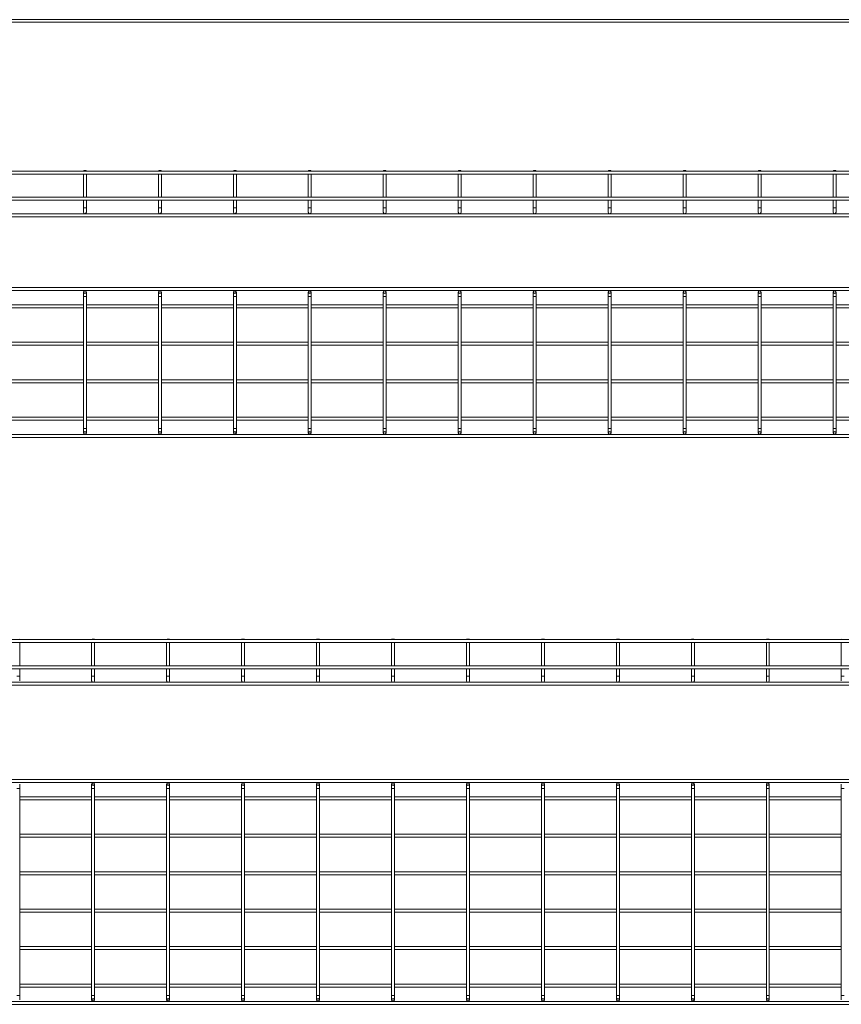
# Model space of a CAD drawing. Header units: millimetres. Extents: x -733 to 3537, y -6038 to -65.
# Tile 8 of 11: x 1427 to 2523, y -2692 to -1378. Entities that reach past the tile are written whole.
import ezdxf

# ---------------------------------------------------------------- set-up
doc = ezdxf.new("R2010")
doc.units = ezdxf.units.MM

msp = doc.modelspace()

# ---------------------------------------------------------------- linework, layer by layer
at = {"color": 7, "linetype": 'Continuous', "lineweight": 15}
for p, q in [((3518.5, -1378.4), (510.5, -1378.4)), ((510.5, -1381.9), (3518.5, -1381.9)), ((3518, -1580.4), (510, -1580.4)), ((510, -1584.4), (3518, -1584.4)), ((1512.5, -1579.9), (1512, -1580.4)), ((1512, -1584.4), (1512, -1615.4)), ((1512.5, -1579.9), (1515.5, -1579.9)), ((1516, -1580.4), (1515.5, -1579.9)), ((1516, -1615.4), (1516, -1584.4)), ((1612.5, -1579.9), (1612, -1580.4)), ((1612, -1584.4), (1612, -1615.4)), ((1612.5, -1579.9), (1615.5, -1579.9)), ((1616, -1580.4), (1615.5, -1579.9)), ((1616, -1615.4), (1616, -1584.4)), ((1712.5, -1579.9), (1712, -1580.4)), ((1712, -1584.4), (1712, -1615.4)), ((1712.5, -1579.9), (1715.5, -1579.9)), ((1716, -1580.4), (1715.5, -1579.9)), ((1716, -1615.4), (1716, -1584.4)), ((1812.5, -1579.9), (1812, -1580.4)), ((1812, -1584.4), (1812, -1615.4)), ((1812.5, -1579.9), (1815.5, -1579.9)), ((1816, -1580.4), (1815.5, -1579.9)), ((1816, -1615.4), (1816, -1584.4)), ((1912.5, -1579.9), (1912, -1580.4)), ((1912, -1584.4), (1912, -1615.4)), ((1912.5, -1579.9), (1915.5, -1579.9)), ((1916, -1580.4), (1915.5, -1579.9)), ((1916, -1615.4), (1916, -1584.4)), ((2012.5, -1579.9), (2012, -1580.4)), ((2012, -1584.4), (2012, -1615.4)), ((2012.5, -1579.9), (2015.5, -1579.9)), ((2016, -1580.4), (2015.5, -1579.9)), ((2016, -1615.4), (2016, -1584.4)), ((2112.5, -1579.9), (2112, -1580.4)), ((2112, -1584.4), (2112, -1615.4)), ((2112.5, -1579.9), (2115.5, -1579.9)), ((2116, -1580.4), (2115.5, -1579.9)), ((2116, -1615.4), (2116, -1584.4)), ((2212.5, -1579.9), (2212, -1580.4)), ((2212, -1584.4), (2212, -1615.4)), ((2212.5, -1579.9), (2215.5, -1579.9)), ((2216, -1580.4), (2215.5, -1579.9)), ((2216, -1615.4), (2216, -1584.4)), ((2312.5, -1579.9), (2312, -1580.4)), ((2312, -1584.4), (2312, -1615.4)), ((2312.5, -1579.9), (2315.5, -1579.9)), ((2316, -1580.4), (2315.5, -1579.9)), ((2316, -1615.4), (2316, -1584.4)), ((2412.5, -1579.9), (2412, -1580.4)), ((2412, -1584.4), (2412, -1615.4)), ((2412.5, -1579.9), (2415.5, -1579.9)), ((2416, -1580.4), (2415.5, -1579.9)), ((2416, -1615.4), (2416, -1584.4)), ((2512.5, -1579.9), (2512, -1580.4)), ((2512, -1584.4), (2512, -1615.4)), ((2512.5, -1579.9), (2515.5, -1579.9)), ((2516, -1580.4), (2515.5, -1579.9)), ((2516, -1615.4), (2516, -1584.4)), ((3518, -1615.4), (510, -1615.4)), ((510, -1619.4), (3518, -1619.4)), ((1512, -1619.4), (1512, -1629.4)), ((1516, -1629.4), (1516, -1619.4)), ((1612, -1619.4), (1612, -1629.4)), ((1616, -1629.4), (1616, -1619.4)), ((1712, -1619.4), (1712, -1629.4)), ((1716, -1629.4), (1716, -1619.4)), ((1812, -1619.4), (1812, -1629.4)), ((1816, -1629.4), (1816, -1619.4)), ((1912, -1619.4), (1912, -1629.4)), ((1916, -1629.4), (1916, -1619.4)), ((2012, -1619.4), (2012, -1629.4)), ((2016, -1629.4), (2016, -1619.4)), ((2112, -1619.4), (2112, -1629.4)), ((2116, -1629.4), (2116, -1619.4)), ((2212, -1619.4), (2212, -1629.4)), ((2216, -1629.4), (2216, -1619.4)), ((2312, -1619.4), (2312, -1629.4)), ((2316, -1629.4), (2316, -1619.4)), ((2412, -1619.4), (2412, -1629.4)), ((2416, -1629.4), (2416, -1619.4)), ((2512, -1619.4), (2512, -1629.4)), ((2516, -1629.4), (2516, -1619.4)), ((3518, -1637.4), (510, -1637.4)), ((510, -1641.4), (3518, -1641.4)), ((1512, -1629.4), (1512, -1635.4)), ((1516, -1635.4), (1516, -1629.4)), ((1612, -1629.4), (1612, -1635.4)), ((1616, -1635.4), (1616, -1629.4)), ((1712, -1629.4), (1712, -1635.4)), ((1716, -1635.4), (1716, -1629.4)), ((1812, -1629.4), (1812, -1635.4)), ((1816, -1635.4), (1816, -1629.4)), ((1912, -1629.4), (1912, -1635.4)), ((1916, -1635.4), (1916, -1629.4)), ((2012, -1629.4), (2012, -1635.4)), ((2016, -1635.4), (2016, -1629.4)), ((2112, -1629.4), (2112, -1635.4)), ((2116, -1635.4), (2116, -1629.4)), ((2212, -1629.4), (2212, -1635.4)), ((2216, -1635.4), (2216, -1629.4)), ((2312, -1629.4), (2312, -1635.4)), ((2316, -1635.4), (2316, -1629.4)), ((2412, -1629.4), (2412, -1635.4)), ((2416, -1635.4), (2416, -1629.4)), ((2512, -1629.4), (2512, -1635.4)), ((2516, -1635.4), (2516, -1629.4)), ((3518, -1735.9), (510, -1735.9)), ((510, -1739.9), (3518, -1739.9)), ((1512, -1741.9), (1512, -1747.9)), ((1516, -1747.9), (1516, -1741.9)), ((1612, -1741.9), (1612, -1747.9)), ((1616, -1747.9), (1616, -1741.9)), ((1712, -1741.9), (1712, -1747.9)), ((1716, -1747.9), (1716, -1741.9)), ((1812, -1741.9), (1812, -1747.9)), ((1816, -1747.9), (1816, -1741.9)), ((1912, -1741.9), (1912, -1747.9)), ((1916, -1747.9), (1916, -1741.9)), ((2012, -1741.9), (2012, -1747.9)), ((2016, -1747.9), (2016, -1741.9)), ((2112, -1741.9), (2112, -1747.9)), ((2116, -1747.9), (2116, -1741.9)), ((2212, -1741.9), (2212, -1747.9)), ((2216, -1747.9), (2216, -1741.9)), ((2312, -1741.9), (2312, -1747.9)), ((2316, -1747.9), (2316, -1741.9)), ((2412, -1741.9), (2412, -1747.9)), ((2416, -1747.9), (2416, -1741.9)), ((2512, -1741.9), (2512, -1747.9)), ((2516, -1747.9), (2516, -1741.9)), ((1512, -1758.9), (1416, -1758.9)), ((1512, -1747.9), (1512, -1923.9)), ((1516, -1923.9), (1516, -1747.9)), ((1612, -1758.9), (1516, -1758.9)), ((1612, -1747.9), (1612, -1923.9)), ((1616, -1923.9), (1616, -1747.9)), ((1712, -1758.9), (1616, -1758.9)), ((1712, -1747.9), (1712, -1923.9)), ((1716, -1923.9), (1716, -1747.9)), ((1812, -1758.9), (1716, -1758.9)), ((1812, -1747.9), (1812, -1923.9)), ((1816, -1923.9), (1816, -1747.9)), ((1912, -1758.9), (1816, -1758.9)), ((1912, -1747.9), (1912, -1923.9)), ((1916, -1923.9), (1916, -1747.9)), ((2012, -1758.9), (1916, -1758.9)), ((2012, -1747.9), (2012, -1923.9)), ((2016, -1923.9), (2016, -1747.9)), ((2112, -1758.9), (2016, -1758.9)), ((2112, -1747.9), (2112, -1923.9)), ((2116, -1923.9), (2116, -1747.9)), ((2212, -1758.9), (2116, -1758.9)), ((2212, -1747.9), (2212, -1923.9)), ((2216, -1923.9), (2216, -1747.9)), ((2312, -1758.9), (2216, -1758.9)), ((2312, -1747.9), (2312, -1923.9)), ((2316, -1923.9), (2316, -1747.9)), ((2412, -1758.9), (2316, -1758.9)), ((2412, -1747.9), (2412, -1923.9)), ((2416, -1923.9), (2416, -1747.9)), ((2512, -1758.9), (2416, -1758.9)), ((2512, -1747.9), (2512, -1923.9)), ((2516, -1923.9), (2516, -1747.9)), ((2612, -1758.9), (2516, -1758.9)), ((1416, -1762.9), (1512, -1762.9)), ((1516, -1762.9), (1612, -1762.9)), ((1616, -1762.9), (1712, -1762.9)), ((1716, -1762.9), (1812, -1762.9)), ((1816, -1762.9), (1912, -1762.9)), ((1916, -1762.9), (2012, -1762.9)), ((2016, -1762.9), (2112, -1762.9)), ((2116, -1762.9), (2212, -1762.9)), ((2216, -1762.9), (2312, -1762.9)), ((2316, -1762.9), (2412, -1762.9)), ((2416, -1762.9), (2512, -1762.9)), ((2516, -1762.9), (2612, -1762.9)), ((1512, -1808.9), (1416, -1808.9)), ((1416, -1812.9), (1512, -1812.9)), ((1612, -1808.9), (1516, -1808.9)), ((1516, -1812.9), (1612, -1812.9)), ((1712, -1808.9), (1616, -1808.9)), ((1616, -1812.9), (1712, -1812.9)), ((1812, -1808.9), (1716, -1808.9)), ((1716, -1812.9), (1812, -1812.9)), ((1912, -1808.9), (1816, -1808.9)), ((1816, -1812.9), (1912, -1812.9)), ((2012, -1808.9), (1916, -1808.9)), ((1916, -1812.9), (2012, -1812.9)), ((2112, -1808.9), (2016, -1808.9)), ((2016, -1812.9), (2112, -1812.9)), ((2212, -1808.9), (2116, -1808.9)), ((2116, -1812.9), (2212, -1812.9)), ((2312, -1808.9), (2216, -1808.9)), ((2216, -1812.9), (2312, -1812.9)), ((2412, -1808.9), (2316, -1808.9)), ((2316, -1812.9), (2412, -1812.9)), ((2512, -1808.9), (2416, -1808.9)), ((2416, -1812.9), (2512, -1812.9)), ((2612, -1808.9), (2516, -1808.9)), ((2516, -1812.9), (2612, -1812.9)), ((1512, -1858.9), (1416, -1858.9)), ((1416, -1862.9), (1512, -1862.9)), ((1612, -1858.9), (1516, -1858.9)), ((1516, -1862.9), (1612, -1862.9)), ((1712, -1858.9), (1616, -1858.9)), ((1616, -1862.9), (1712, -1862.9)), ((1812, -1858.9), (1716, -1858.9)), ((1716, -1862.9), (1812, -1862.9)), ((1912, -1858.9), (1816, -1858.9)), ((1816, -1862.9), (1912, -1862.9)), ((2012, -1858.9), (1916, -1858.9)), ((1916, -1862.9), (2012, -1862.9)), ((2112, -1858.9), (2016, -1858.9)), ((2016, -1862.9), (2112, -1862.9)), ((2212, -1858.9), (2116, -1858.9)), ((2116, -1862.9), (2212, -1862.9)), ((2312, -1858.9), (2216, -1858.9)), ((2216, -1862.9), (2312, -1862.9)), ((2412, -1858.9), (2316, -1858.9)), ((2316, -1862.9), (2412, -1862.9)), ((2512, -1858.9), (2416, -1858.9)), ((2416, -1862.9), (2512, -1862.9)), ((2612, -1858.9), (2516, -1858.9)), ((2516, -1862.9), (2612, -1862.9)), ((1512, -1908.9), (1416, -1908.9)), ((1416, -1912.9), (1512, -1912.9)), ((1612, -1908.9), (1516, -1908.9)), ((1516, -1912.9), (1612, -1912.9)), ((1712, -1908.9), (1616, -1908.9)), ((1616, -1912.9), (1712, -1912.9)), ((1812, -1908.9), (1716, -1908.9)), ((1716, -1912.9), (1812, -1912.9)), ((1912, -1908.9), (1816, -1908.9)), ((1816, -1912.9), (1912, -1912.9)), ((2012, -1908.9), (1916, -1908.9)), ((1916, -1912.9), (2012, -1912.9)), ((2112, -1908.9), (2016, -1908.9)), ((2016, -1912.9), (2112, -1912.9)), ((2212, -1908.9), (2116, -1908.9)), ((2116, -1912.9), (2212, -1912.9)), ((2312, -1908.9), (2216, -1908.9)), ((2216, -1912.9), (2312, -1912.9)), ((2412, -1908.9), (2316, -1908.9)), ((2316, -1912.9), (2412, -1912.9)), ((2512, -1908.9), (2416, -1908.9)), ((2416, -1912.9), (2512, -1912.9)), ((2612, -1908.9), (2516, -1908.9)), ((2516, -1912.9), (2612, -1912.9)), ((1512, -1923.9), (1512, -1929.9)), ((1516, -1929.9), (1516, -1923.9)), ((1612, -1923.9), (1612, -1929.9)), ((1616, -1929.9), (1616, -1923.9)), ((1712, -1923.9), (1712, -1929.9)), ((1716, -1929.9), (1716, -1923.9)), ((1812, -1923.9), (1812, -1929.9)), ((1816, -1929.9), (1816, -1923.9)), ((1912, -1923.9), (1912, -1929.9)), ((1916, -1929.9), (1916, -1923.9)), ((2012, -1923.9), (2012, -1929.9)), ((2016, -1929.9), (2016, -1923.9)), ((2112, -1923.9), (2112, -1929.9)), ((2116, -1929.9), (2116, -1923.9)), ((2212, -1923.9), (2212, -1929.9)), ((2216, -1929.9), (2216, -1923.9)), ((2312, -1923.9), (2312, -1929.9)), ((2316, -1929.9), (2316, -1923.9)), ((2412, -1923.9), (2412, -1929.9)), ((2416, -1929.9), (2416, -1923.9)), ((2512, -1923.9), (2512, -1929.9)), ((2516, -1929.9), (2516, -1923.9)), ((3518, -1931.9), (510, -1931.9)), ((510, -1935.9), (3518, -1935.9)), ((3529, -2205.7), (521, -2205.7)), ((1427, -2205.7), (1426.5, -2205.2)), ((1523.5, -2205.2), (1523, -2205.7)), ((1523.5, -2205.2), (1526.5, -2205.2)), ((1527, -2205.7), (1526.5, -2205.2)), ((1623.5, -2205.2), (1623, -2205.7)), ((1623.5, -2205.2), (1626.5, -2205.2)), ((1627, -2205.7), (1626.5, -2205.2)), ((1723.5, -2205.2), (1723, -2205.7)), ((1723.5, -2205.2), (1726.5, -2205.2)), ((1727, -2205.7), (1726.5, -2205.2)), ((1823.5, -2205.2), (1823, -2205.7)), ((1823.5, -2205.2), (1826.5, -2205.2)), ((1827, -2205.7), (1826.5, -2205.2)), ((1923.5, -2205.2), (1923, -2205.7)), ((1923.5, -2205.2), (1926.5, -2205.2)), ((1927, -2205.7), (1926.5, -2205.2)), ((2023.5, -2205.2), (2023, -2205.7)), ((2023.5, -2205.2), (2026.5, -2205.2)), ((2027, -2205.7), (2026.5, -2205.2)), ((2123.5, -2205.2), (2123, -2205.7)), ((2123.5, -2205.2), (2126.5, -2205.2)), ((2127, -2205.7), (2126.5, -2205.2)), ((2223.5, -2205.2), (2223, -2205.7)), ((2223.5, -2205.2), (2226.5, -2205.2)), ((2227, -2205.7), (2226.5, -2205.2)), ((2323.5, -2205.2), (2323, -2205.7)), ((2323.5, -2205.2), (2326.5, -2205.2)), ((2327, -2205.7), (2326.5, -2205.2)), ((2423.5, -2205.2), (2423, -2205.7)), ((2423.5, -2205.2), (2426.5, -2205.2)), ((2427, -2205.7), (2426.5, -2205.2)), ((2523.5, -2205.2), (2523, -2205.7)), ((521, -2209.7), (3529, -2209.7)), ((1427, -2240.7), (1427, -2209.7)), ((1523, -2209.7), (1523, -2240.7)), ((1527, -2240.7), (1527, -2209.7)), ((1623, -2209.7), (1623, -2240.7)), ((1627, -2240.7), (1627, -2209.7)), ((1723, -2209.7), (1723, -2240.7)), ((1727, -2240.7), (1727, -2209.7)), ((1823, -2209.7), (1823, -2240.7)), ((1827, -2240.7), (1827, -2209.7)), ((1923, -2209.7), (1923, -2240.7)), ((1927, -2240.7), (1927, -2209.7)), ((2023, -2209.7), (2023, -2240.7)), ((2027, -2240.7), (2027, -2209.7)), ((2123, -2209.7), (2123, -2240.7)), ((2127, -2240.7), (2127, -2209.7)), ((2223, -2209.7), (2223, -2240.7)), ((2227, -2240.7), (2227, -2209.7)), ((2323, -2209.7), (2323, -2240.7)), ((2327, -2240.7), (2327, -2209.7)), ((2423, -2209.7), (2423, -2240.7)), ((2427, -2240.7), (2427, -2209.7)), ((2523, -2209.7), (2523, -2240.7)), ((3529, -2240.7), (521, -2240.7)), ((521, -2244.7), (3529, -2244.7)), ((1427, -2254.7), (1427, -2244.7)), ((1523, -2244.7), (1523, -2254.7)), ((1527, -2254.7), (1527, -2244.7)), ((1623, -2244.7), (1623, -2254.7)), ((1627, -2254.7), (1627, -2244.7)), ((1723, -2244.7), (1723, -2254.7)), ((1727, -2254.7), (1727, -2244.7)), ((1823, -2244.7), (1823, -2254.7)), ((1827, -2254.7), (1827, -2244.7)), ((1923, -2244.7), (1923, -2254.7)), ((1927, -2254.7), (1927, -2244.7)), ((2023, -2244.7), (2023, -2254.7)), ((2027, -2254.7), (2027, -2244.7)), ((2123, -2244.7), (2123, -2254.7)), ((2127, -2254.7), (2127, -2244.7)), ((2223, -2244.7), (2223, -2254.7)), ((2227, -2254.7), (2227, -2244.7)), ((2323, -2244.7), (2323, -2254.7)), ((2327, -2254.7), (2327, -2244.7)), ((2423, -2244.7), (2423, -2254.7)), ((2427, -2254.7), (2427, -2244.7)), ((2523, -2244.7), (2523, -2254.7)), ((1427, -2260.7), (1427, -2254.7)), ((1523, -2254.7), (1523, -2260.7)), ((1527, -2260.7), (1527, -2254.7)), ((1623, -2254.7), (1623, -2260.7)), ((1627, -2260.7), (1627, -2254.7)), ((1723, -2254.7), (1723, -2260.7)), ((1727, -2260.7), (1727, -2254.7)), ((1823, -2254.7), (1823, -2260.7)), ((1827, -2260.7), (1827, -2254.7)), ((1923, -2254.7), (1923, -2260.7)), ((1927, -2260.7), (1927, -2254.7)), ((2023, -2254.7), (2023, -2260.7)), ((2027, -2260.7), (2027, -2254.7)), ((2123, -2254.7), (2123, -2260.7)), ((2127, -2260.7), (2127, -2254.7)), ((2223, -2254.7), (2223, -2260.7)), ((2227, -2260.7), (2227, -2254.7)), ((2323, -2254.7), (2323, -2260.7)), ((2327, -2260.7), (2327, -2254.7)), ((2423, -2254.7), (2423, -2260.7)), ((2427, -2260.7), (2427, -2254.7)), ((2523, -2254.7), (2523, -2260.7)), ((3529, -2262.7), (521, -2262.7)), ((521, -2266.7), (3529, -2266.7)), ((3529, -2392.5), (521, -2392.5)), ((521, -2396.5), (3529, -2396.5)), ((1427, -2404.5), (1427, -2398.5)), ((1427, -2680.5), (1427, -2404.5)), ((1523, -2398.5), (1523, -2404.5)), ((1523, -2404.5), (1523, -2680.5)), ((1527, -2404.5), (1527, -2398.5)), ((1527, -2680.5), (1527, -2404.5)), ((1623, -2398.5), (1623, -2404.5)), ((1623, -2404.5), (1623, -2680.5)), ((1627, -2404.5), (1627, -2398.5)), ((1627, -2680.5), (1627, -2404.5)), ((1723, -2398.5), (1723, -2404.5)), ((1723, -2404.5), (1723, -2680.5)), ((1727, -2404.5), (1727, -2398.5)), ((1727, -2680.5), (1727, -2404.5)), ((1823, -2398.5), (1823, -2404.5)), ((1823, -2404.5), (1823, -2680.5)), ((1827, -2404.5), (1827, -2398.5)), ((1827, -2680.5), (1827, -2404.5)), ((1923, -2398.5), (1923, -2404.5)), ((1923, -2404.5), (1923, -2680.5)), ((1927, -2404.5), (1927, -2398.5)), ((1927, -2680.5), (1927, -2404.5)), ((2023, -2398.5), (2023, -2404.5)), ((2023, -2404.5), (2023, -2680.5)), ((2027, -2404.5), (2027, -2398.5)), ((2027, -2680.5), (2027, -2404.5)), ((2123, -2398.5), (2123, -2404.5)), ((2123, -2404.5), (2123, -2680.5)), ((2127, -2404.5), (2127, -2398.5)), ((2127, -2680.5), (2127, -2404.5)), ((2223, -2398.5), (2223, -2404.5)), ((2223, -2404.5), (2223, -2680.5)), ((2227, -2404.5), (2227, -2398.5)), ((2227, -2680.5), (2227, -2404.5)), ((2323, -2398.5), (2323, -2404.5)), ((2323, -2404.5), (2323, -2680.5)), ((2327, -2404.5), (2327, -2398.5)), ((2327, -2680.5), (2327, -2404.5)), ((2423, -2398.5), (2423, -2404.5)), ((2423, -2404.5), (2423, -2680.5)), ((2427, -2404.5), (2427, -2398.5)), ((2427, -2680.5), (2427, -2404.5)), ((2523, -2398.5), (2523, -2404.5)), ((2523, -2404.5), (2523, -2680.5)), ((1523, -2415.5), (1427, -2415.5)), ((1623, -2415.5), (1527, -2415.5)), ((1723, -2415.5), (1627, -2415.5)), ((1823, -2415.5), (1727, -2415.5)), ((1923, -2415.5), (1827, -2415.5)), ((2023, -2415.5), (1927, -2415.5)), ((2123, -2415.5), (2027, -2415.5)), ((2223, -2415.5), (2127, -2415.5)), ((2323, -2415.5), (2227, -2415.5)), ((2423, -2415.5), (2327, -2415.5)), ((2523, -2415.5), (2427, -2415.5)), ((1427, -2419.5), (1523, -2419.5)), ((1527, -2419.5), (1623, -2419.5)), ((1627, -2419.5), (1723, -2419.5)), ((1727, -2419.5), (1823, -2419.5)), ((1827, -2419.5), (1923, -2419.5)), ((1927, -2419.5), (2023, -2419.5)), ((2027, -2419.5), (2123, -2419.5)), ((2127, -2419.5), (2223, -2419.5)), ((2227, -2419.5), (2323, -2419.5)), ((2327, -2419.5), (2423, -2419.5)), ((2427, -2419.5), (2523, -2419.5)), ((1523, -2465.5), (1427, -2465.5)), ((1427, -2469.5), (1523, -2469.5)), ((1623, -2465.5), (1527, -2465.5)), ((1527, -2469.5), (1623, -2469.5)), ((1723, -2465.5), (1627, -2465.5)), ((1627, -2469.5), (1723, -2469.5)), ((1823, -2465.5), (1727, -2465.5)), ((1727, -2469.5), (1823, -2469.5)), ((1923, -2465.5), (1827, -2465.5)), ((1827, -2469.5), (1923, -2469.5)), ((2023, -2465.5), (1927, -2465.5)), ((1927, -2469.5), (2023, -2469.5)), ((2123, -2465.5), (2027, -2465.5)), ((2027, -2469.5), (2123, -2469.5)), ((2223, -2465.5), (2127, -2465.5)), ((2127, -2469.5), (2223, -2469.5)), ((2323, -2465.5), (2227, -2465.5)), ((2227, -2469.5), (2323, -2469.5)), ((2423, -2465.5), (2327, -2465.5)), ((2327, -2469.5), (2423, -2469.5)), ((2523, -2465.5), (2427, -2465.5)), ((2427, -2469.5), (2523, -2469.5)), ((1523, -2515.5), (1427, -2515.5)), ((1427, -2519.5), (1523, -2519.5)), ((1623, -2515.5), (1527, -2515.5)), ((1527, -2519.5), (1623, -2519.5)), ((1723, -2515.5), (1627, -2515.5)), ((1627, -2519.5), (1723, -2519.5)), ((1823, -2515.5), (1727, -2515.5)), ((1727, -2519.5), (1823, -2519.5)), ((1923, -2515.5), (1827, -2515.5)), ((1827, -2519.5), (1923, -2519.5)), ((2023, -2515.5), (1927, -2515.5)), ((1927, -2519.5), (2023, -2519.5)), ((2123, -2515.5), (2027, -2515.5)), ((2027, -2519.5), (2123, -2519.5)), ((2223, -2515.5), (2127, -2515.5)), ((2127, -2519.5), (2223, -2519.5)), ((2323, -2515.5), (2227, -2515.5)), ((2227, -2519.5), (2323, -2519.5)), ((2423, -2515.5), (2327, -2515.5)), ((2327, -2519.5), (2423, -2519.5)), ((2523, -2515.5), (2427, -2515.5)), ((2427, -2519.5), (2523, -2519.5)), ((1523, -2565.5), (1427, -2565.5)), ((1427, -2569.5), (1523, -2569.5)), ((1623, -2565.5), (1527, -2565.5)), ((1527, -2569.5), (1623, -2569.5)), ((1723, -2565.5), (1627, -2565.5)), ((1627, -2569.5), (1723, -2569.5)), ((1823, -2565.5), (1727, -2565.5)), ((1727, -2569.5), (1823, -2569.5)), ((1923, -2565.5), (1827, -2565.5)), ((1827, -2569.5), (1923, -2569.5)), ((2023, -2565.5), (1927, -2565.5)), ((1927, -2569.5), (2023, -2569.5)), ((2123, -2565.5), (2027, -2565.5)), ((2027, -2569.5), (2123, -2569.5)), ((2223, -2565.5), (2127, -2565.5)), ((2127, -2569.5), (2223, -2569.5)), ((2323, -2565.5), (2227, -2565.5)), ((2227, -2569.5), (2323, -2569.5)), ((2423, -2565.5), (2327, -2565.5)), ((2327, -2569.5), (2423, -2569.5)), ((2523, -2565.5), (2427, -2565.5)), ((2427, -2569.5), (2523, -2569.5)), ((1523, -2615.5), (1427, -2615.5)), ((1427, -2619.5), (1523, -2619.5)), ((1623, -2615.5), (1527, -2615.5)), ((1527, -2619.5), (1623, -2619.5)), ((1723, -2615.5), (1627, -2615.5)), ((1627, -2619.5), (1723, -2619.5)), ((1823, -2615.5), (1727, -2615.5)), ((1727, -2619.5), (1823, -2619.5)), ((1923, -2615.5), (1827, -2615.5)), ((1827, -2619.5), (1923, -2619.5)), ((2023, -2615.5), (1927, -2615.5)), ((1927, -2619.5), (2023, -2619.5)), ((2123, -2615.5), (2027, -2615.5)), ((2027, -2619.5), (2123, -2619.5)), ((2223, -2615.5), (2127, -2615.5)), ((2127, -2619.5), (2223, -2619.5)), ((2323, -2615.5), (2227, -2615.5)), ((2227, -2619.5), (2323, -2619.5)), ((2423, -2615.5), (2327, -2615.5)), ((2327, -2619.5), (2423, -2619.5)), ((2523, -2615.5), (2427, -2615.5)), ((2427, -2619.5), (2523, -2619.5)), ((1523, -2665.5), (1427, -2665.5)), ((1623, -2665.5), (1527, -2665.5)), ((1723, -2665.5), (1627, -2665.5)), ((1823, -2665.5), (1727, -2665.5)), ((1923, -2665.5), (1827, -2665.5)), ((2023, -2665.5), (1927, -2665.5)), ((2123, -2665.5), (2027, -2665.5)), ((2223, -2665.5), (2127, -2665.5)), ((2323, -2665.5), (2227, -2665.5)), ((2423, -2665.5), (2327, -2665.5)), ((2523, -2665.5), (2427, -2665.5)), ((1427, -2669.5), (1523, -2669.5)), ((1427, -2686.5), (1427, -2680.5)), ((1523, -2680.5), (1523, -2686.5)), ((1527, -2669.5), (1623, -2669.5)), ((1527, -2686.5), (1527, -2680.5)), ((1623, -2680.5), (1623, -2686.5)), ((1627, -2669.5), (1723, -2669.5)), ((1627, -2686.5), (1627, -2680.5)), ((1723, -2680.5), (1723, -2686.5)), ((1727, -2669.5), (1823, -2669.5)), ((1727, -2686.5), (1727, -2680.5)), ((1823, -2680.5), (1823, -2686.5)), ((1827, -2669.5), (1923, -2669.5)), ((1827, -2686.5), (1827, -2680.5)), ((1923, -2680.5), (1923, -2686.5)), ((1927, -2669.5), (2023, -2669.5)), ((1927, -2686.5), (1927, -2680.5)), ((2023, -2680.5), (2023, -2686.5)), ((2027, -2669.5), (2123, -2669.5)), ((2027, -2686.5), (2027, -2680.5)), ((2123, -2680.5), (2123, -2686.5)), ((2127, -2669.5), (2223, -2669.5)), ((2127, -2686.5), (2127, -2680.5)), ((2223, -2680.5), (2223, -2686.5)), ((2227, -2669.5), (2323, -2669.5)), ((2227, -2686.5), (2227, -2680.5)), ((2323, -2680.5), (2323, -2686.5)), ((2327, -2669.5), (2423, -2669.5)), ((2327, -2686.5), (2327, -2680.5)), ((2423, -2680.5), (2423, -2686.5)), ((2427, -2669.5), (2523, -2669.5)), ((2427, -2686.5), (2427, -2680.5)), ((2523, -2680.5), (2523, -2686.5)), ((3529, -2688.5), (521, -2688.5)), ((521, -2692.5), (3529, -2692.5))]:
    msp.add_line(p, q, dxfattribs=at)
at = {"color": 8, "linetype": 'Continuous', "lineweight": 15}
for p, q in [((1516, -1629.4), (1512, -1629.4)), ((1616, -1629.4), (1612, -1629.4)), ((1716, -1629.4), (1712, -1629.4)), ((1816, -1629.4), (1812, -1629.4)), ((1916, -1629.4), (1912, -1629.4)), ((2016, -1629.4), (2012, -1629.4)), ((2116, -1629.4), (2112, -1629.4)), ((2216, -1629.4), (2212, -1629.4)), ((2316, -1629.4), (2312, -1629.4)), ((2416, -1629.4), (2412, -1629.4)), ((2516, -1629.4), (2512, -1629.4)), ((1512, -1747.9), (1516, -1747.9)), ((1612, -1747.9), (1616, -1747.9)), ((1712, -1747.9), (1716, -1747.9)), ((1812, -1747.9), (1816, -1747.9)), ((1912, -1747.9), (1916, -1747.9)), ((2012, -1747.9), (2016, -1747.9)), ((2112, -1747.9), (2116, -1747.9)), ((2212, -1747.9), (2216, -1747.9)), ((2312, -1747.9), (2316, -1747.9)), ((2412, -1747.9), (2416, -1747.9)), ((2512, -1747.9), (2516, -1747.9)), ((1512, -1923.9), (1516, -1923.9)), ((1612, -1923.9), (1616, -1923.9)), ((1712, -1923.9), (1716, -1923.9)), ((1812, -1923.9), (1816, -1923.9)), ((1912, -1923.9), (1916, -1923.9)), ((2012, -1923.9), (2016, -1923.9)), ((2112, -1923.9), (2116, -1923.9)), ((2212, -1923.9), (2216, -1923.9)), ((2312, -1923.9), (2316, -1923.9)), ((2412, -1923.9), (2416, -1923.9)), ((2512, -1923.9), (2516, -1923.9)), ((1427, -2254.7), (1423, -2254.7)), ((1527, -2254.7), (1523, -2254.7)), ((1627, -2254.7), (1623, -2254.7)), ((1727, -2254.7), (1723, -2254.7)), ((1827, -2254.7), (1823, -2254.7)), ((1927, -2254.7), (1923, -2254.7)), ((2027, -2254.7), (2023, -2254.7)), ((2127, -2254.7), (2123, -2254.7)), ((2227, -2254.7), (2223, -2254.7)), ((2327, -2254.7), (2323, -2254.7)), ((2427, -2254.7), (2423, -2254.7)), ((2527, -2254.7), (2523, -2254.7)), ((1423, -2404.5), (1427, -2404.5)), ((1523, -2404.5), (1527, -2404.5)), ((1623, -2404.5), (1627, -2404.5)), ((1723, -2404.5), (1727, -2404.5)), ((1823, -2404.5), (1827, -2404.5)), ((1923, -2404.5), (1927, -2404.5)), ((2023, -2404.5), (2027, -2404.5)), ((2123, -2404.5), (2127, -2404.5)), ((2223, -2404.5), (2227, -2404.5)), ((2323, -2404.5), (2327, -2404.5)), ((2423, -2404.5), (2427, -2404.5)), ((2523, -2404.5), (2527, -2404.5)), ((1423, -2680.5), (1427, -2680.5)), ((1523, -2680.5), (1527, -2680.5)), ((1623, -2680.5), (1627, -2680.5)), ((1723, -2680.5), (1727, -2680.5)), ((1823, -2680.5), (1827, -2680.5)), ((1923, -2680.5), (1927, -2680.5)), ((2023, -2680.5), (2027, -2680.5)), ((2123, -2680.5), (2127, -2680.5)), ((2223, -2680.5), (2227, -2680.5)), ((2323, -2680.5), (2327, -2680.5)), ((2423, -2680.5), (2427, -2680.5)), ((2523, -2680.5), (2527, -2680.5))]:
    msp.add_line(p, q, dxfattribs=at)
at = {"color": 7, "linetype": 'Continuous', "lineweight": 15}
for centre, radius in [((1514, -1741.9), 2), ((1514, -1741.9), 1.5), ((1614, -1741.9), 2), ((1614, -1741.9), 1.5), ((1714, -1741.9), 2), ((1714, -1741.9), 1.5), ((1814, -1741.9), 2), ((1814, -1741.9), 1.5), ((1914, -1741.9), 2), ((1914, -1741.9), 1.5), ((2014, -1741.9), 2), ((2014, -1741.9), 1.5), ((2114, -1741.9), 2), ((2114, -1741.9), 1.5), ((2214, -1741.9), 2), ((2214, -1741.9), 1.5), ((2314, -1741.9), 2), ((2314, -1741.9), 1.5), ((2414, -1741.9), 2), ((2414, -1741.9), 1.5), ((2514, -1741.9), 2), ((2514, -1741.9), 1.5), ((1514, -1929.9), 2), ((1514, -1929.9), 1.5), ((1614, -1929.9), 2), ((1614, -1929.9), 1.5), ((1714, -1929.9), 2), ((1714, -1929.9), 1.5), ((1814, -1929.9), 2), ((1814, -1929.9), 1.5), ((1914, -1929.9), 2), ((1914, -1929.9), 1.5), ((2014, -1929.9), 2), ((2014, -1929.9), 1.5), ((2114, -1929.9), 2), ((2114, -1929.9), 1.5), ((2214, -1929.9), 2), ((2214, -1929.9), 1.5), ((2314, -1929.9), 2), ((2314, -1929.9), 1.5), ((2414, -1929.9), 2), ((2414, -1929.9), 1.5), ((2514, -1929.9), 2), ((2514, -1929.9), 1.5), ((1525, -2398.5), 2), ((1525, -2398.5), 1.5), ((1625, -2398.5), 2), ((1625, -2398.5), 1.5), ((1725, -2398.5), 2), ((1725, -2398.5), 1.5), ((1825, -2398.5), 2), ((1825, -2398.5), 1.5), ((1925, -2398.5), 2), ((1925, -2398.5), 1.5), ((2025, -2398.5), 2), ((2025, -2398.5), 1.5), ((2125, -2398.5), 2), ((2125, -2398.5), 1.5), ((2225, -2398.5), 2), ((2225, -2398.5), 1.5), ((2325, -2398.5), 2), ((2325, -2398.5), 1.5), ((2425, -2398.5), 2), ((2425, -2398.5), 1.5), ((1525, -2686.5), 2), ((1525, -2686.5), 1.5), ((1625, -2686.5), 2), ((1625, -2686.5), 1.5), ((1725, -2686.5), 2), ((1725, -2686.5), 1.5), ((1825, -2686.5), 2), ((1825, -2686.5), 1.5), ((1925, -2686.5), 2), ((1925, -2686.5), 1.5), ((2025, -2686.5), 2), ((2025, -2686.5), 1.5), ((2125, -2686.5), 2), ((2125, -2686.5), 1.5), ((2225, -2686.5), 2), ((2225, -2686.5), 1.5), ((2325, -2686.5), 2), ((2325, -2686.5), 1.5), ((2425, -2686.5), 2), ((2425, -2686.5), 1.5)]:
    msp.add_circle(centre, radius, dxfattribs=at)
for centre in [(1514, -1635.4), (1614, -1635.4), (1714, -1635.4), (1814, -1635.4), (1914, -1635.4), (2014, -1635.4), (2114, -1635.4), (2214, -1635.4), (2314, -1635.4), (2414, -1635.4), (2514, -1635.4), (1525, -2260.7), (1625, -2260.7), (1725, -2260.7), (1825, -2260.7), (1925, -2260.7), (2025, -2260.7), (2125, -2260.7), (2225, -2260.7), (2325, -2260.7), (2425, -2260.7)]:
    msp.add_arc(centre, 2, 180, 0, dxfattribs=at)

doc.saveas('drawing.dxf')
